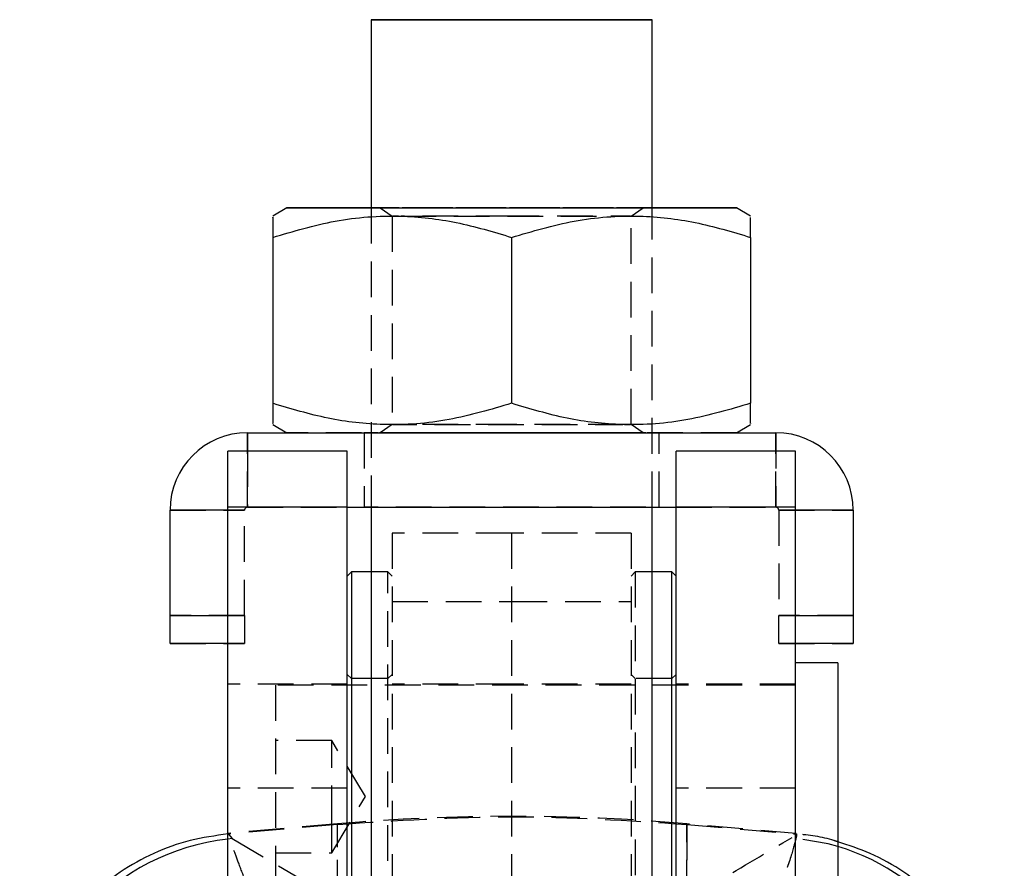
# Model space of a CAD drawing. Extents: x 36 to 353, y 12 to 287.
# Tile 15 of 15: x 318 to 353, y 251 to 281. Entities that reach past the tile are written whole.
import ezdxf

# ---------------------------------------------------------------- set-up
doc = ezdxf.new("R2010")
doc.units = 0
doc.linetypes.add('HIDDEN', pattern=[1.905, 1.27, -0.635])
doc.layers.get('0').update_dxf_attribs({"linetype": 'CONTINUOUS'})

msp = doc.modelspace()

# ---------------------------------------------------------------- linework, layer by layer
at = {"color": 7, "linetype": 'CONTINUOUS'}
for p, q in [((330.25932, 281.066401), (330.25932, 274.3664)), ((340.259319, 274.3664), (340.259319, 281.066401)), ((327.259319, 274.3664), (326.759319, 274.077723)), ((343.75932, 274.077723), (343.25932, 274.3664)), ((326.759319, 273.318457), (326.759319, 267.414188)), ((335.25932, 273.318379), (335.25932, 267.41411)), ((343.75932, 273.318457), (343.75932, 267.414188)), ((326.759319, 266.655075), (327.259319, 266.366398)), ((343.25932, 266.366398), (343.75932, 266.655075)), ((325.85932, 266.366242), (325.85932, 266.366559)), ((325.85932, 266.366559), (327.259047, 266.366559)), ((325.85932, 266.366242), (344.659319, 266.366242)), ((343.259592, 266.366559), (344.659319, 266.366559)), ((344.659319, 266.366242), (344.659319, 266.366559)), ((329.40932, 265.716115), (325.15932, 265.716115)), ((325.15932, 263.716085), (325.15932, 265.716115)), ((329.40932, 263.716085), (329.40932, 265.716115)), ((345.359319, 265.716115), (341.109319, 265.716115)), ((341.109319, 263.716085), (341.109319, 265.716115)), ((345.359319, 263.716085), (345.359319, 265.716115)), ((323.10932, 263.616244), (323.10932, 263.616557)), ((323.10932, 259.866244), (323.10932, 263.616244)), ((329.40932, 263.716085), (325.15932, 263.716085)), ((325.15932, 241.716085), (325.15932, 263.716085)), ((329.40932, 263.716242), (341.109319, 263.716242)), ((329.40932, 241.716085), (329.40932, 263.716085)), ((330.25932, 263.716242), (330.25932, 241.716374)), ((340.259319, 241.716374), (340.259319, 263.716242)), ((345.359319, 263.716085), (341.109319, 263.716085)), ((341.109319, 241.716085), (341.109319, 263.716085)), ((345.359319, 241.716085), (345.359319, 263.716085)), ((347.409319, 263.616244), (347.409319, 263.616557)), ((347.409319, 263.616244), (347.409319, 259.866244)), ((329.559319, 261.417186), (329.40932, 261.267187)), ((330.25932, 261.417186), (329.559319, 261.417186)), ((329.559319, 261.417186), (329.559319, 245.417187)), ((340.95932, 261.417186), (340.259319, 261.417186)), ((341.109319, 261.267187), (340.95932, 261.417186)), ((340.95932, 245.417187), (340.95932, 261.417186)), ((323.10932, 258.866256), (323.10932, 259.866244)), ((347.409319, 259.866244), (347.409319, 258.866256)), ((325.15932, 258.866256), (323.10932, 258.866256)), ((347.409319, 258.866256), (345.359319, 258.866256)), ((346.859319, 258.179685), (345.359319, 258.179685)), ((346.859319, 258.179685), (346.859319, 248.654684))]:
    msp.add_line(p, q, dxfattribs=at)
at = {"color": 7, "linetype": 'HIDDEN'}
for p, q in [((330.25932, 274.3664), (330.25932, 263.716242)), ((330.586058, 274.3664), (331.009319, 274.070027)), ((339.50932, 274.070027), (339.932581, 274.3664)), ((340.259319, 263.716242), (340.259319, 274.3664)), ((331.009319, 274.070027), (331.009319, 266.662771)), ((339.50932, 266.662771), (339.50932, 274.070027)), ((335.25932, 273.318688), (335.25932, 273.318379)), ((331.009319, 266.662771), (330.586058, 266.366398)), ((339.932581, 266.366398), (339.50932, 266.662771)), ((325.85932, 263.716558), (325.85932, 266.366559)), ((327.259047, 266.366559), (343.259592, 266.366559)), ((330.00932, 266.366398), (330.00932, 263.716398)), ((340.509319, 263.716398), (340.509319, 266.366398)), ((344.659319, 266.366559), (344.659319, 263.716558)), ((325.85932, 265.716115), (325.85932, 263.716242)), ((344.659319, 263.716242), (344.659319, 265.716115)), ((323.10932, 263.616557), (325.75932, 263.616557)), ((329.40932, 263.717188), (325.15932, 263.717188)), ((329.40932, 263.716149), (325.15932, 263.716149)), ((325.75932, 263.616244), (325.15932, 263.616244)), ((325.75932, 263.616244), (325.75932, 263.616557)), ((325.75932, 259.866244), (325.75932, 263.616244)), ((325.85932, 263.716242), (325.85932, 263.716558)), ((325.85932, 263.716558), (344.659319, 263.716558)), ((325.85932, 263.716242), (329.40932, 263.716242)), ((345.359319, 263.717188), (341.109319, 263.717188)), ((341.109319, 263.716242), (344.659319, 263.716242)), ((345.359319, 263.716149), (341.109319, 263.716149)), ((344.659319, 263.716242), (344.659319, 263.716558)), ((344.759319, 263.616244), (344.759319, 263.616557)), ((344.759319, 263.616557), (347.409319, 263.616557)), ((344.759319, 263.616244), (344.759319, 259.866244)), ((345.359319, 263.616244), (344.759319, 263.616244)), ((331.009319, 262.794482), (331.009319, 247.233494)), ((335.25932, 262.794482), (331.009319, 262.794482)), ((335.25932, 262.794482), (335.25932, 247.233494)), ((339.50932, 262.794482), (335.25932, 262.794482)), ((339.50932, 262.794482), (339.50932, 247.233494)), ((330.85932, 261.417186), (330.25932, 261.417186)), ((330.85932, 245.417187), (330.85932, 261.417186)), ((331.009319, 261.267187), (330.85932, 261.417186)), ((339.65932, 261.417186), (339.50932, 261.267187)), ((339.65932, 261.417186), (339.65932, 245.417187)), ((340.259319, 261.417186), (339.65932, 261.417186)), ((331.009319, 260.355471), (335.25932, 260.355471)), ((335.25932, 260.355471), (339.50932, 260.355471)), ((325.75932, 259.866557), (323.10932, 259.866557)), ((325.15932, 259.866244), (325.75932, 259.866244)), ((325.75932, 259.866244), (325.75932, 258.866256)), ((347.409319, 259.866557), (344.759319, 259.866557)), ((344.759319, 258.866256), (344.759319, 259.866244)), ((344.759319, 259.866244), (345.359319, 259.866244)), ((323.10932, 258.86654), (325.75932, 258.86654)), ((325.75932, 258.866256), (325.15932, 258.866256)), ((344.759319, 258.86654), (347.409319, 258.86654)), ((345.359319, 258.866256), (344.759319, 258.866256)), ((329.559319, 257.617185), (329.40932, 257.767188)), ((330.85932, 257.617185), (329.559319, 257.617185)), ((331.009319, 257.767188), (330.85932, 257.617185)), ((339.65932, 257.617185), (339.50932, 257.767188)), ((340.95932, 257.617185), (339.65932, 257.617185)), ((341.109319, 257.767188), (340.95932, 257.617185)), ((329.40932, 257.417186), (325.15932, 257.417186)), ((326.85932, 257.385938), (326.85932, 249.448436)), ((345.359319, 257.385938), (326.85932, 257.385938)), ((335.25932, 257.417186), (331.009319, 257.417186)), ((339.50932, 257.417186), (335.25932, 257.417186)), ((345.359319, 257.417186), (341.109319, 257.417186)), ((328.85932, 255.417185), (326.85932, 255.417185)), ((328.85932, 252.539667), (328.85932, 255.417185)), ((330.061041, 253.417185), (328.85932, 255.417185)), ((329.40932, 253.717343), (325.15932, 253.717343)), ((345.359319, 253.717343), (341.109319, 253.717343)), ((328.85932, 251.417185), (330.061041, 253.417185)), ((328.85932, 251.417185), (328.85932, 252.539667)), ((329.069005, 252.446344), (325.171196, 252.105331)), ((329.069005, 252.428128), (325.172256, 252.087517)), ((329.069005, 249.894293), (329.069005, 252.439453)), ((329.069005, 249.717681), (329.069005, 252.428128)), ((345.386657, 252.105365), (341.489221, 252.446344)), ((341.489221, 249.894293), (341.489221, 252.439453)), ((341.489221, 252.428128), (341.489221, 249.742771)), ((341.489221, 252.428128), (345.374868, 252.088486)), ((325.323097, 251.922945), (325.15932, 251.906282)), ((325.172256, 252.087517), (325.170337, 252.087346)), ((325.170337, 252.087346), (325.323097, 251.922945)), ((325.323097, 251.922945), (329.069005, 249.717681)), ((345.379004, 252.088121), (345.374868, 252.088486)), ((326.85932, 251.417185), (328.85932, 251.417185))]:
    msp.add_line(p, q, dxfattribs=at)
at = {"color": 8, "linetype": 'CONTINUOUS'}
for p, q in [((325.85932, 266.366242), (325.85932, 265.716115)), ((344.659319, 265.716115), (344.659319, 266.366242)), ((325.15932, 263.616244), (323.10932, 263.616244)), ((347.409319, 263.616244), (345.359319, 263.616244)), ((323.10932, 259.866244), (325.15932, 259.866244)), ((345.359319, 259.866244), (347.409319, 259.866244))]:
    msp.add_line(p, q, dxfattribs=at)
at = {"color": 7, "linetype": 'CONTINUOUS', "flags": 128}
for points in [[(337.822994, 281.066468), (336.936263, 281.066476), (335.985088, 281.066476), (335.006021, 281.066476), (334.036689, 281.066476), (333.114342, 281.066468), (332.274426, 281.066461), (331.549217, 281.066453), (330.966585, 281.066439), (330.54892, 281.066424), (330.312274, 281.066409), (330.26574, 281.066394), (330.411106, 281.066379), (330.742786, 281.066364), (331.248035, 281.066349), (331.907434, 281.066342), (332.695645, 281.066334), (333.582376, 281.066327), (334.533551, 281.066319), (335.512618, 281.066319), (336.48195, 281.066327), (337.404297, 281.066327), (338.244214, 281.066334), (338.969423, 281.066349), (339.552054, 281.066357), (339.969719, 281.066371), (340.206365, 281.066386), (340.252899, 281.066401), (340.107533, 281.066416), (339.775853, 281.066431), (339.270605, 281.066446), (338.611205, 281.066461), (337.822994, 281.066468)], [(330.25932, 274.366496), (330.16938, 274.366496), (329.286894, 274.366482), (328.544396, 274.366467), (327.95929, 274.366452), (327.545292, 274.366433), (327.312103, 274.366415), (327.26519, 274.366396), (327.405653, 274.366374), (327.730199, 274.366359), (328.231221, 274.36634), (328.896977, 274.366321), (329.711859, 274.36631), (330.65677, 274.366295), (331.709561, 274.366288), (332.845555, 274.36628), (334.038125, 274.366277), (335.25932, 274.366273)], [(335.25932, 274.366273), (336.480514, 274.366277), (337.673084, 274.36628), (338.809078, 274.366288), (339.861869, 274.366295), (340.80678, 274.36631), (341.621662, 274.366321), (342.287418, 274.36634), (342.78844, 274.366359), (343.112986, 274.366374), (343.253449, 274.366396), (343.206536, 274.366415), (342.973348, 274.366433), (342.559349, 274.366452), (341.974243, 274.366467), (341.231745, 274.366482), (340.349259, 274.366496), (340.259319, 274.366496)], [(327.259319, 266.366398), (327.26519, 266.366395), (327.405653, 266.366376), (327.730199, 266.366357), (328.231221, 266.366339), (328.896977, 266.366324), (329.711859, 266.366309), (330.65677, 266.366298), (331.709561, 266.366287), (332.845555, 266.366279), (334.038125, 266.366275), (335.25932, 266.366272)], [(335.25932, 266.366272), (336.480514, 266.366275), (337.673084, 266.366279), (338.809078, 266.366287), (339.861869, 266.366298), (340.80678, 266.366309), (341.621662, 266.366324), (342.287418, 266.366339), (342.78844, 266.366357), (343.112986, 266.366376), (343.253449, 266.366395), (343.25932, 266.366398)]]:
    msp.add_lwpolyline(points, dxfattribs=at)
at = {"color": 7, "linetype": 'HIDDEN', "flags": 128}
for points in [[(340.259319, 274.366496), (339.347469, 274.366508), (338.249856, 274.366515), (337.082148, 274.366523), (335.871714, 274.366526), (334.646926, 274.366526), (333.436491, 274.366523), (332.268783, 274.366515), (331.17117, 274.366508), (330.25932, 274.366496)], [(335.25932, 274.366474), (336.20004, 274.36647), (337.102248, 274.366467), (337.929005, 274.366459), (338.646466, 274.366452), (339.225256, 274.366437), (339.64168, 274.366426), (339.878691, 274.366411), (339.926583, 274.366396), (339.783397, 274.366381), (339.454995, 274.366366), (338.954821, 274.366355), (338.303353, 274.366344), (337.527263, 274.366336), (336.658322, 274.366329), (335.732106, 274.366325), (334.786534, 274.366325), (333.860317, 274.366329), (332.991377, 274.366336), (332.215286, 274.366344), (331.563818, 274.366355), (331.063644, 274.366366), (330.735242, 274.366381), (330.592056, 274.366396), (330.639948, 274.366411), (330.876959, 274.366426), (331.293383, 274.366437), (331.872173, 274.366452), (332.589634, 274.366459), (333.416392, 274.366467), (334.318599, 274.36647), (335.25932, 274.366474)], [(331.236038, 274.070008), (331.217329, 274.070008), (331.032601, 274.070023), (331.032601, 274.070034), (331.192488, 274.070049)], [(331.299311, 274.070053), (331.578712, 274.07006), (332.100954, 274.070071), (332.761232, 274.070083), (333.530689, 274.07009), (334.375695, 274.070094), (335.25932, 274.070094), (336.142944, 274.070094), (336.98795, 274.07009), (337.757407, 274.070083), (338.417685, 274.070071), (338.939928, 274.07006), (339.30131, 274.070049), (339.486038, 274.070034), (339.486038, 274.070023), (339.30131, 274.070008), (338.939928, 274.069997), (338.417685, 274.069982), (337.757407, 274.069975), (336.98795, 274.069967), (336.142944, 274.069963), (335.25932, 274.069963), (335.25932, 274.069963)], [(335.25932, 274.069963), (334.375695, 274.069963), (333.530689, 274.069967), (332.761232, 274.069975), (332.100954, 274.069982), (331.578712, 274.069997), (331.327453, 274.070004)], [(335.25932, 266.662838), (334.375695, 266.662835), (333.530689, 266.662831), (332.761232, 266.662823), (332.100954, 266.662816), (331.578712, 266.662805), (331.217329, 266.66279), (331.032601, 266.662779), (331.032601, 266.662764), (331.217329, 266.662749), (331.578712, 266.662738), (332.100954, 266.662727), (332.761232, 266.662715), (333.530689, 266.662708), (334.375695, 266.662704), (335.25932, 266.662704), (336.142944, 266.662704), (336.98795, 266.662708), (337.757407, 266.662715), (338.417685, 266.662727), (338.939928, 266.662738), (339.217738, 266.662745)], [(339.24925, 266.662794), (338.939928, 266.662805), (338.417685, 266.662816), (337.757407, 266.662823), (336.98795, 266.662831), (336.142944, 266.662835), (335.25932, 266.662838)], [(339.275139, 266.662749), (339.30131, 266.662749), (339.486038, 266.662764), (339.486038, 266.662779), (339.336627, 266.66279)], [(343.25932, 266.366398), (343.206536, 266.366413), (342.973348, 266.366432), (342.559349, 266.36645), (341.974243, 266.366469), (341.231745, 266.366484), (340.349259, 266.366495), (339.347469, 266.366506), (338.249856, 266.366518), (337.082148, 266.366521), (335.871714, 266.366525), (334.646926, 266.366525), (333.436491, 266.366521), (332.268783, 266.366518), (331.17117, 266.366506), (330.16938, 266.366495), (329.286894, 266.366484), (328.544396, 266.366469), (327.95929, 266.36645), (327.545292, 266.366432), (327.312103, 266.366413), (327.259319, 266.366398)], [(335.25932, 266.366316), (336.252889, 266.36632), (337.210547, 266.366324), (338.097684, 266.366331), (338.882234, 266.366339), (339.535843, 266.36635), (340.034887, 266.366365), (340.36133, 266.36638), (340.503373, 266.366395), (340.455882, 266.366409), (340.220574, 266.366428), (339.805953, 266.366439), (339.227005, 266.366454), (338.504654, 266.366465), (337.665009, 266.366473), (336.738415, 266.36648), (335.758364, 266.36648), (334.760275, 266.36648), (333.780224, 266.36648), (332.85363, 266.366473), (332.013985, 266.366465), (331.291634, 266.366454), (330.712686, 266.366439), (330.298065, 266.366428), (330.062757, 266.366409), (330.015266, 266.366395), (330.157309, 266.36638), (330.483752, 266.366365), (330.982796, 266.36635), (331.636405, 266.366339), (332.420955, 266.366331), (333.308092, 266.366324), (334.265751, 266.36632), (335.25932, 266.366316)], [(335.25932, 266.366473), (336.20004, 266.366473), (337.102248, 266.366465), (337.929005, 266.366458), (338.646466, 266.36645), (339.225256, 266.366439), (339.64168, 266.366424), (339.878691, 266.366409), (339.926583, 266.366395), (339.783397, 266.36638), (339.454995, 266.366369), (338.954821, 266.366354), (338.303353, 266.366342), (337.527263, 266.366335), (336.658322, 266.366328), (335.732106, 266.366328), (334.786534, 266.366328), (333.860317, 266.366328), (332.991377, 266.366335), (332.215286, 266.366342), (331.563818, 266.366354), (331.063644, 266.366369), (330.735242, 266.36638), (330.592056, 266.366395), (330.639948, 266.366409), (330.876959, 266.366424), (331.293383, 266.366439), (331.872173, 266.36645), (332.589634, 266.366458), (333.416392, 266.366465), (334.318599, 266.366473), (335.25932, 266.366473)], [(335.25932, 263.716316), (336.252889, 263.71632), (337.210547, 263.716324), (338.097684, 263.716331), (338.882234, 263.716339), (339.535843, 263.71635), (340.034887, 263.716365), (340.36133, 263.71638), (340.503373, 263.716394), (340.455882, 263.716409), (340.220574, 263.716428), (339.805953, 263.716439), (339.227005, 263.716454), (338.504654, 263.716465), (337.665009, 263.716473), (336.738415, 263.71648), (335.758364, 263.71648), (334.760275, 263.71648), (333.780224, 263.71648), (332.85363, 263.716473), (332.013985, 263.716465), (331.291634, 263.716454), (330.712686, 263.716439), (330.298065, 263.716428), (330.062757, 263.716409), (330.015266, 263.716394), (330.157309, 263.71638), (330.483752, 263.716365), (330.982796, 263.71635), (331.636405, 263.716339), (332.420955, 263.716331), (333.308092, 263.716324), (334.265751, 263.71632), (335.25932, 263.716316)], [(346.859319, 251.644524), (346.522441, 251.739135), (345.23964, 251.961625)]]:
    msp.add_lwpolyline(points, dxfattribs=at)
at = {"color": 7, "linetype": 'CONTINUOUS'}
for centre, start, end in [((325.85932, 263.616557), 90, 180), ((325.85932, 263.616242), 90, 180), ((344.65932, 263.616557), 0, 90), ((344.65932, 263.616242), 0, 90)]:
    msp.add_arc(centre, 2.75, start, end, dxfattribs=at)
at = {"color": 7, "linetype": 'HIDDEN'}
for centre, radius, start, end in [((325.85932, 263.616557), 0.1, 90, 180), ((325.85932, 263.616242), 0.1, 90, 180), ((344.65932, 263.616557), 0.1, 0, 90), ((344.65932, 263.616242), 0.1, 0, 90), ((335.279113, 181.464484), 71.253, 85, 95)]:
    msp.add_arc(centre, radius, start, end, dxfattribs=at)
at = {"color": 8, "linetype": 'CONTINUOUS'}
for centre, radius, start, end in [((326.075526, 243.817955), 8.140053, 96.4626351, 178.0543496), ((344.483208, 243.854481), 8.144364, 2.0147294, 73.0372984)]:
    msp.add_arc(centre, radius, start, end, dxfattribs=at)
at = {"color": 7, "linetype": 'CONTINUOUS'}
for points, knots in [([(326.759319, 273.318457), (327.49706, 273.537728), (328.988538, 273.981025), (331.198359, 274.143181), (333.310802, 273.905119), (334.605858, 273.51515), (335.25932, 273.318379)], [0, 0, 0, 0, 0.264604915, 0.534947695, 0.76534305, 1, 1, 1, 1]), ([(326.759319, 274.024999), (326.759319, 274.03404), (326.759319, 274.060908), (326.759319, 273.735709), (326.759319, 273.415082), (326.759319, 273.318457)], [0, 0, 0, 0, 0.261623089, 0.777480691, 1, 1, 1, 1]), ([(335.25932, 273.318379), (335.99706, 273.537664), (337.488537, 273.980989), (339.69836, 274.143182), (341.810802, 273.905161), (343.105858, 273.515216), (343.75932, 273.318457)], [0, 0, 0, 0, 0.264605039, 0.534947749, 0.765343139, 1, 1, 1, 1]), ([(343.75932, 273.318457), (343.75932, 273.415084), (343.75932, 273.730132), (343.75932, 274.057163), (343.75932, 274.031492), (343.75932, 274.022429)], [0, 0, 0, 0, 0.222515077, 0.725502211, 1, 1, 1, 1]), ([(335.25932, 267.41411), (334.521579, 267.194839), (333.030101, 266.751542), (330.820279, 266.589386), (328.707838, 266.827448), (327.412781, 267.217417), (326.759319, 267.414188)], [0, 0, 0, 0, 0.264604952, 0.53494785, 0.76534331, 1, 1, 1, 1]), ([(326.759319, 267.414188), (326.759319, 267.317572), (326.759319, 267.002558), (326.759319, 266.675601), (326.759319, 266.701301), (326.759319, 266.710373)], [0, 0, 0, 0, 0.2225367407, 0.7255685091, 1, 1, 1, 1]), ([(343.75932, 267.414188), (343.021579, 267.194903), (341.5301, 266.751578), (339.320279, 266.589385), (337.207837, 266.827406), (335.912781, 267.217351), (335.25932, 267.41411)], [0, 0, 0, 0, 0.2646048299, 0.5349476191, 0.765343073, 1, 1, 1, 1]), ([(343.75932, 266.707803), (343.75932, 266.698753), (343.75932, 266.671852), (343.75932, 266.996982), (343.75932, 267.317574), (343.75932, 267.414188)], [0, 0, 0, 0, 0.261555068, 0.777458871, 1, 1, 1, 1]), ([(325.170337, 252.087346), (324.717632, 252.024642), (323.812223, 251.899236), (322.517078, 251.428921), (321.317861, 250.76036), (320.245846, 249.899506), (319.336893, 248.869105), (318.609944, 247.70312), (318.093189, 246.430158), (317.827754, 245.239246), (317.763892, 244.434612), (317.760331, 244.085046), (317.759856, 244.038374)], [0, 0, 0, 0, 0.114058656, 0.228117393, 0.342176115, 0.456234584, 0.570295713, 0.684356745, 0.798422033, 0.912486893, 0.988315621, 1, 1, 1, 1]), ([(352.785201, 244.085968), (352.78443, 244.132623), (352.778942, 244.46452), (352.714114, 245.251162), (352.452827, 246.425066), (351.936499, 247.698587), (351.209899, 248.864836), (350.301782, 249.897397), (349.228941, 250.753954), (348.076302, 251.419133), (347.249978, 251.680901), (346.859319, 251.804656)], [0, 0, 0, 0, 0.013429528, 0.095535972, 0.226685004, 0.357834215, 0.488978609, 0.620123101, 0.7512648, 0.882406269, 1, 1, 1, 1])]:
    msp.add_open_spline(points, degree=3, knots=knots, dxfattribs=at)
at = {"color": 7, "linetype": 'HIDDEN'}
for points, knots in [([(329.069005, 252.428128), (331.139041, 252.563574), (335.279113, 252.834466), (339.419185, 252.563574), (341.489221, 252.428128)], [0, 0, 0, 0, 0.5000000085, 1, 1, 1, 1]), ([(325.831049, 250.312841), (325.737328, 250.556116), (325.549888, 251.042662), (325.355036, 251.569636), (325.225389, 251.931892), (325.162477, 252.117003), (325.169109, 252.097006), (325.172256, 252.087517)], [0, 0, 0, 0, 0.200733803, 0.401464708, 0.607646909, 0.813831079, 1, 1, 1, 1]), ([(341.489221, 249.742771), (341.854686, 249.961336), (343.093188, 250.702018), (344.352167, 251.440828), (345.23964, 251.961625)], [0, 0, 0, 0, 0.295085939, 1, 1, 1, 1]), ([(345.374868, 252.088486), (345.387562, 252.09614), (345.413048, 252.111508), (345.353262, 251.824073), (345.171751, 251.186626), (344.869929, 250.312889), (344.717657, 249.872083)], [0, 0, 0, 0, 0.196932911, 0.3953624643, 0.6949566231, 1, 1, 1, 1]), ([(346.859319, 251.804656), (346.81502, 251.820763), (346.341911, 251.992782), (345.836809, 252.042793), (345.379004, 252.088121)], [0, 0, 0, 0, 0.0936356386, 1, 1, 1, 1])]:
    msp.add_open_spline(points, degree=3, knots=knots, dxfattribs=at)

doc.saveas('drawing.dxf')
